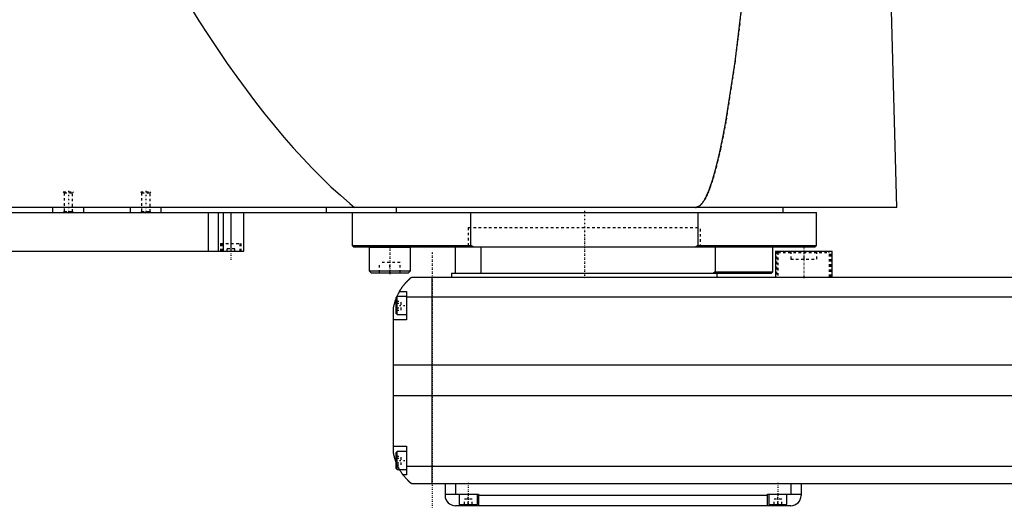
# Model space of a CAD drawing. Extents: x -1056 to 181, y -123 to 443.
# Tile 3 of 5: x -819 to -437, y -82 to 107. Entities that reach past the tile are written whole.
import ezdxf

# ---------------------------------------------------------------- set-up
doc = ezdxf.new("R2010")
doc.units = 0
doc.linetypes.add('CENTER', pattern=[1.5, 0.45, -0.5, 0.05, -0.5])
doc.linetypes.add('DASHED', pattern=[2, 1, -1])
for name, color, linetype in [('AM_0', 7, 'CONTINUOUS'), ('AM_3', 7, 'DASHED'), ('AM_7', 7, 'CENTER')]:
    doc.layers.add(name, color=color, linetype=linetype)

msp = doc.modelspace()

# ---------------------------------------------------------------- linework, layer by layer
at = {"layer": 'AM_0', "color": 7, "linetype": 'CONTINUOUS'}
for p, q in [((-478.96, 34.5), (-481.05, 115.63)), ((-478.96, 34.5), (-1055.5, 34.5)), ((-806, 32.5), (-806, 34.5)), ((-794, 32.5), (-794, 34.5)), ((-776, 32.5), (-776, 34.5)), ((-764, 32.5), (-764, 34.5)), ((-700, 32.5), (-700, 34.5)), ((-672.83, 32.5), (-672.83, 34.5)), ((-523, 32.5), (-523, 34.5)), ((-1050, 32.5), (-510, 32.5)), ((-745.84, 32.5), (-745.84, 17.5)), ((-742, 32.5), (-742, 17.5)), ((-740, 32.5), (-740, 17.5)), ((-737, 32.5), (-737, 17.5)), ((-732, 17.5), (-732, 32.5)), ((-690, 32.5), (-690, 19.7)), ((-644.02, 19.7), (-644.02, 32.5)), ((-555.98, 32.5), (-555.98, 19.7)), ((-510, 19.7), (-510, 32.5)), ((-690, 19.7), (-689.5, 19.2)), ((-690, 19.7), (-644.02, 19.7)), ((-689.5, 19.2), (-510.5, 19.2)), ((-683.37, 19.19), (-683.45, 19.1)), ((-683.45, 19.1), (-683.45, 10)), ((-683.45, 19.1), (-667.45, 19.1)), ((-667.45, 19.1), (-667.55, 19.2)), ((-667.45, 10), (-667.45, 19.1)), ((-650, 9), (-650, 19.2)), ((-642.99, 19.2), (-644.02, 19.7)), ((-640, 9), (-640, 19.2)), ((-555.98, 19.7), (-557.01, 19.2)), ((-555.98, 19.7), (-510, 19.7)), ((-549.28, 19.2), (-549.28, 9.5)), ((-527, 9.5), (-527, 19.2)), ((-510.5, 19.2), (-510, 19.7)), ((-1040, 17.5), (-732, 17.5)), ((-526, 17.5), (-526, 7.5)), ((-526, 17.5), (-504, 17.5)), ((-504, 7.5), (-504, 17.5)), ((-683.45, 10), (-682.65, 9.2)), ((-683.45, 10), (-667.45, 10)), ((-682.65, 9.2), (-668.25, 9.2)), ((-668.25, 9.2), (-667.45, 10)), ((-651.5, 9), (-651.5, 7.5)), ((-651.5, 9), (-527.5, 9)), ((-549.28, 9.5), (-550, 9)), ((-549.28, 9.5), (-527, 9.5)), ((-548.5, 7.5), (-548.5, 9)), ((-527.5, 9), (-527, 9.5)), ((-667, 7.5), (83, 7.5)), ((-659, -72.5), (-659, 7.5)), ((-669, 0), (-672.6, 0)), ((-672.6, -7), (-672.6, 0)), ((-671.65, 2), (-669, 2)), ((-669, 2), (-669, -9)), ((-672.6, 0), (-673, -0.4)), ((-673, -6.6), (-673, -0.4)), ((85, -0.2), (-669, -0.2)), ((-674, -60.5), (-674, -4.5)), ((-673, -6.6), (-672.6, -7)), ((-672.6, -7), (-669, -7)), ((-669, -9), (-674, -9)), ((90, -26.54), (-674, -26.54)), ((90, -38.4), (-674, -38.4)), ((-674, -58), (-669, -58)), ((-672.6, -60), (-673, -60.4)), ((-673, -66.6), (-673, -60.4)), ((-669, -60), (-672.6, -60)), ((-672.6, -67), (-672.6, -60)), ((-669, -58), (-669, -69)), ((-673, -66.6), (-672.6, -67)), ((-672.6, -67), (-669, -67)), ((85, -65.78), (-669, -65.78)), ((-669, -69), (-670.34, -69)), ((83, -72.5), (-667, -72.5)), ((-654, -72.5), (-654, -77)), ((-650, -72.5), (-650, -76.5)), ((-520, -72.5), (-520, -76.5)), ((-516, -72.5), (-516, -77)), ((-654, -76.5), (-641, -76.5)), ((-648.5, -76.5), (-648.5, -80.5)), ((-641.5, -80.5), (-641.5, -76.5)), ((-641, -76.5), (-641, -81)), ((-529, -77), (-641, -77)), ((-529, -76.5), (-516, -76.5)), ((-529, -81), (-529, -76.5)), ((-528.5, -76.5), (-528.5, -80.5)), ((-521.5, -80.5), (-521.5, -76.5)), ((-520, -81), (-650, -81)), ((-648.5, -80.5), (-641.5, -80.5)), ((-645, -81), (-645, -80.5)), ((-528.5, -80.5), (-521.5, -80.5)), ((-525, -81), (-525, -80.5))]:
    msp.add_line(p, q, dxfattribs=at)
for points in [[(-754.88, 115.63, 0), (-753.05, 112.65, 0), (-749.4, 106.81, 0), (-745.75, 101.13, 0), (-743.92, 98.36, 0), (-742.09, 95.63, 0), (-738.44, 90.29, 0), (-734.79, 85.12, 0), (-731.13, 80.11, 0), (-727.48, 75.27, 0), (-723.83, 70.6, 0), (-722, 68.32, 0), (-720.17, 66.09, 0), (-716.52, 61.75, 0), (-712.86, 57.57, 0), (-709.21, 53.57, 0), (-705.56, 49.73, 0), (-701.9, 46.05, 0), (-700.07, 44.28, 0), (-698.25, 42.54, 0), (-694.59, 39.2, 0), (-690.94, 36.03, 0), (-689.11, 34.5, 0)], [(-557, 34.5, 0), (-556.99, 34.5, 0), (-556.96, 34.5, 0), (-556.93, 34.5, 0), (-556.91, 34.5, 0), (-556.9, 34.5, 0), (-556.87, 34.5, 0), (-556.84, 34.51, 0), (-556.81, 34.51, 0), (-556.79, 34.51, 0), (-556.76, 34.51, 0), (-556.74, 34.52, 0), (-556.73, 34.52, 0), (-556.7, 34.52, 0), (-556.67, 34.53, 0), (-556.64, 34.53, 0), (-556.61, 34.54, 0), (-556.58, 34.54, 0), (-556.57, 34.54, 0), (-556.56, 34.55, 0), (-556.53, 34.55, 0), (-556.5, 34.56, 0), (-556.48, 34.56, 0), (-556.47, 34.57, 0), (-556.44, 34.57, 0), (-556.41, 34.58, 0), (-556.4, 34.59, 0), (-556.38, 34.59, 0), (-556.36, 34.6, 0), (-556.33, 34.61, 0), (-556.3, 34.62, 0), (-556.27, 34.63, 0), (-556.24, 34.64, 0), (-556.23, 34.64, 0), (-556.21, 34.65, 0), (-556.18, 34.66, 0), (-556.16, 34.67, 0), (-556.05, 34.71, 0), (-555.88, 34.8, 0), (-555.71, 34.89, 0), (-555.54, 35, 0), (-555.45, 35.07, 0), (-555.37, 35.13, 0), (-555.2, 35.27, 0), (-555.02, 35.42, 0), (-554.85, 35.59, 0), (-554.68, 35.77, 0), (-554.51, 35.97, 0), (-554.42, 36.07, 0), (-554.34, 36.18, 0), (-554.16, 36.4, 0), (-553.99, 36.64, 0), (-553.91, 36.76, 0), (-553.82, 36.89, 0), (-553.65, 37.16, 0), (-553.48, 37.44, 0), (-553.39, 37.58, 0), (-553.31, 37.73, 0), (-553.13, 38.04, 0), (-552.96, 38.36, 0), (-552.79, 38.69, 0), (-552.62, 39.04, 0), (-552.45, 39.41, 0), (-552.36, 39.59, 0), (-552.28, 39.78, 0), (-552.11, 40.17, 0), (-551.93, 40.58, 0), (-551.33, 42.11, 0), (-550.31, 45.12, 0), (-549.28, 48.64, 0), (-548.25, 52.66, 0), (-547.74, 54.85, 0), (-547.23, 57.17, 0), (-546.21, 62.19, 0), (-545.19, 67.7, 0), (-541.63, 90.92, 0), (-538.61, 115.63, 0)], [(-671.65, 2, 0), (-671.62, 2.05, 0), (-671.57, 2.14, 0), (-671.52, 2.23, 0), (-671.49, 2.27, 0), (-671.46, 2.32, 0), (-671.41, 2.41, 0), (-671.35, 2.5, 0), (-671.3, 2.59, 0), (-671.24, 2.68, 0), (-671.19, 2.76, 0), (-671.16, 2.81, 0), (-671.13, 2.85, 0), (-671.07, 2.94, 0), (-671.02, 3.03, 0), (-670.96, 3.11, 0), (-670.9, 3.2, 0), (-670.85, 3.28, 0), (-670.82, 3.33, 0), (-670.79, 3.37, 0), (-670.73, 3.45, 0), (-670.67, 3.53, 0), (-670.64, 3.58, 0), (-670.62, 3.62, 0), (-670.56, 3.7, 0), (-670.5, 3.78, 0), (-670.47, 3.82, 0), (-670.44, 3.86, 0), (-670.38, 3.94, 0), (-670.33, 4.01, 0), (-670.27, 4.09, 0), (-670.21, 4.17, 0), (-670.15, 4.24, 0), (-670.12, 4.28, 0), (-670.1, 4.32, 0), (-670.04, 4.39, 0), (-669.98, 4.46, 0), (-669.92, 4.54, 0), (-669.87, 4.61, 0), (-669.81, 4.68, 0), (-669.78, 4.71, 0), (-669.75, 4.75, 0), (-669.69, 4.82, 0), (-669.64, 4.89, 0), (-669.58, 4.95, 0), (-669.52, 5.02, 0), (-669.47, 5.08, 0), (-669.44, 5.12, 0), (-669.41, 5.15, 0), (-669.36, 5.21, 0), (-669.3, 5.28, 0), (-669.25, 5.34, 0), (-669.19, 5.4, 0), (-669.14, 5.46, 0), (-669.11, 5.49, 0), (-669.08, 5.52, 0), (-669.03, 5.58, 0), (-668.97, 5.64, 0), (-668.92, 5.7, 0), (-668.87, 5.75, 0), (-668.81, 5.81, 0), (-668.79, 5.84, 0), (-668.76, 5.87, 0), (-668.71, 5.92, 0), (-668.66, 5.98, 0), (-668.63, 6, 0), (-668.6, 6.03, 0), (-668.55, 6.08, 0), (-668.5, 6.13, 0), (-668.48, 6.16, 0), (-668.45, 6.18, 0), (-668.4, 6.23, 0), (-668.35, 6.28, 0), (-668.3, 6.33, 0), (-668.25, 6.38, 0), (-668.2, 6.43, 0), (-668.18, 6.45, 0), (-668.16, 6.47, 0), (-668.11, 6.52, 0), (-668.06, 6.56, 0), (-668.02, 6.61, 0), (-667.97, 6.65, 0), (-667.93, 6.69, 0), (-667.9, 6.71, 0), (-667.88, 6.73, 0), (-667.84, 6.77, 0), (-667.8, 6.81, 0), (-667.75, 6.85, 0), (-667.71, 6.88, 0), (-667.67, 6.92, 0), (-667.66, 6.94, 0), (-667.64, 6.95, 0), (-667.6, 6.99, 0), (-667.56, 7.02, 0), (-667.53, 7.05, 0), (-667.49, 7.08, 0), (-667.46, 7.11, 0), (-667.44, 7.13, 0), (-667.43, 7.14, 0), (-667.39, 7.17, 0), (-667.36, 7.19, 0), (-667.34, 7.22, 0), (-667.31, 7.24, 0), (-667.28, 7.27, 0), (-667.27, 7.28, 0), (-667.25, 7.29, 0), (-667.23, 7.31, 0), (-667.21, 7.33, 0), (-667.2, 7.34, 0), (-667.18, 7.35, 0), (-667.16, 7.36, 0), (-667.14, 7.38, 0), (-667.13, 7.39, 0), (-667.13, 7.4, 0), (-667.11, 7.41, 0), (-667.09, 7.42, 0), (-667.08, 7.44, 0), (-667.06, 7.45, 0), (-667.05, 7.46, 0), (-667.05, 7.46, 0), (-667.04, 7.47, 0), (-667.03, 7.47, 0), (-667.02, 7.48, 0), (-667.02, 7.49, 0), (-667.01, 7.49, 0), (-667.01, 7.49, 0), (-667.01, 7.5, 0), (-667, 7.5, 0), (-667, 7.5, 0), (-667, 7.5, 0), (-667, 7.5, 0)], [(-672.69, -0.09, 0), (-672.65, 0.01, 0), (-672.56, 0.21, 0), (-672.47, 0.4, 0), (-672.43, 0.49, 0), (-672.39, 0.58, 0), (-672.31, 0.76, 0), (-672.22, 0.92, 0), (-672.14, 1.08, 0), (-672.07, 1.23, 0), (-672, 1.36, 0), (-671.96, 1.43, 0), (-671.93, 1.49, 0), (-671.87, 1.6, 0), (-671.82, 1.7, 0), (-671.77, 1.79, 0), (-671.73, 1.86, 0), (-671.7, 1.91, 0), (-671.68, 1.94, 0), (-671.67, 1.96, 0), (-671.66, 1.98, 0), (-671.65, 2, 0), (-671.65, 2, 0)], [(-674, -4.5, 0), (-673.98, -4.39, 0), (-673.94, -4.18, 0), (-673.9, -3.97, 0), (-673.88, -3.87, 0), (-673.86, -3.77, 0), (-673.81, -3.56, 0), (-673.77, -3.36, 0), (-673.72, -3.15, 0), (-673.66, -2.95, 0), (-673.61, -2.74, 0), (-673.58, -2.64, 0), (-673.55, -2.54, 0), (-673.49, -2.33, 0), (-673.43, -2.13, 0), (-673.37, -1.92, 0), (-673.31, -1.72, 0), (-673.24, -1.52, 0), (-673.21, -1.43, 0), (-673.17, -1.33, 0), (-673.1, -1.14, 0), (-673.03, -0.95, 0), (-673, -0.86, 0)], [(-673, -64.14, 0), (-673.04, -64.04, 0), (-673.11, -63.84, 0), (-673.18, -63.64, 0), (-673.22, -63.54, 0), (-673.25, -63.44, 0), (-673.32, -63.24, 0), (-673.38, -63.03, 0), (-673.45, -62.82, 0), (-673.51, -62.61, 0), (-673.57, -62.41, 0), (-673.6, -62.3, 0), (-673.63, -62.2, 0), (-673.68, -61.99, 0), (-673.73, -61.78, 0), (-673.78, -61.57, 0), (-673.83, -61.37, 0), (-673.87, -61.17, 0), (-673.89, -61.07, 0), (-673.91, -60.97, 0), (-673.95, -60.78, 0), (-673.98, -60.59, 0), (-674, -60.5, 0)], [(-670.34, -69, 0), (-670.34, -69, 0), (-670.35, -68.98, 0), (-670.37, -68.96, 0), (-670.38, -68.94, 0), (-670.4, -68.92, 0), (-670.44, -68.86, 0), (-670.49, -68.79, 0), (-670.55, -68.71, 0), (-670.62, -68.61, 0), (-670.7, -68.5, 0), (-670.74, -68.44, 0), (-670.78, -68.38, 0), (-670.87, -68.25, 0), (-670.96, -68.11, 0), (-671.06, -67.96, 0), (-671.16, -67.8, 0), (-671.27, -67.64, 0), (-671.32, -67.55, 0), (-671.37, -67.47, 0), (-671.48, -67.29, 0), (-671.59, -67.1, 0), (-671.65, -67, 0)], [(-667, -72.5, 0), (-667, -72.5, 0), (-667.01, -72.49, 0), (-667.02, -72.49, 0), (-667.02, -72.48, 0), (-667.03, -72.48, 0), (-667.03, -72.48, 0), (-667.04, -72.47, 0), (-667.04, -72.46, 0), (-667.05, -72.46, 0), (-667.06, -72.45, 0), (-667.07, -72.44, 0), (-667.07, -72.44, 0), (-667.08, -72.43, 0), (-667.09, -72.43, 0), (-667.1, -72.42, 0), (-667.11, -72.41, 0), (-667.11, -72.41, 0), (-667.13, -72.39, 0), (-667.14, -72.38, 0), (-667.15, -72.38, 0), (-667.16, -72.37, 0), (-667.17, -72.36, 0), (-667.19, -72.34, 0), (-667.21, -72.33, 0), (-667.22, -72.31, 0), (-667.24, -72.3, 0), (-667.25, -72.29, 0), (-667.26, -72.28, 0), (-667.28, -72.26, 0), (-667.3, -72.25, 0), (-667.32, -72.23, 0), (-667.35, -72.21, 0), (-667.37, -72.19, 0), (-667.38, -72.18, 0), (-667.39, -72.17, 0), (-667.42, -72.15, 0), (-667.44, -72.13, 0), (-667.47, -72.1, 0), (-667.49, -72.08, 0), (-667.52, -72.06, 0), (-667.54, -72.04, 0), (-667.55, -72.03, 0), (-667.58, -72.01, 0), (-667.61, -71.98, 0), (-667.64, -71.95, 0), (-667.67, -71.93, 0), (-667.7, -71.9, 0), (-667.71, -71.89, 0), (-667.73, -71.87, 0), (-667.76, -71.84, 0), (-667.79, -71.81, 0), (-667.83, -71.78, 0), (-667.86, -71.75, 0), (-667.89, -71.72, 0), (-667.91, -71.7, 0), (-667.93, -71.69, 0), (-667.96, -71.65, 0), (-668, -71.62, 0), (-668.02, -71.6, 0), (-668.04, -71.59, 0), (-668.07, -71.55, 0), (-668.11, -71.52, 0), (-668.13, -71.5, 0), (-668.15, -71.48, 0), (-668.19, -71.44, 0), (-668.22, -71.41, 0), (-668.26, -71.37, 0), (-668.3, -71.33, 0), (-668.34, -71.29, 0), (-668.36, -71.27, 0), (-668.38, -71.25, 0), (-668.42, -71.21, 0), (-668.46, -71.17, 0), (-668.6, -71.03, 0), (-668.86, -70.77, 0), (-669.11, -70.49, 0), (-669.38, -70.19, 0), (-669.51, -70.03, 0), (-669.65, -69.87, 0), (-669.92, -69.54, 0), (-670.2, -69.18, 0), (-670.34, -69, 0)]]:
    msp.add_polyline3d(points, dxfattribs=at)
for centre, start, end in [((-650, -77), 180, 270), ((-520, -77), 270, 0)]:
    msp.add_arc(centre, 4, start, end, dxfattribs=at)
at = {"layer": 'AM_3', "color": 6, "linetype": 'DASHED'}
for p, q in [((-802, 40.5), (-801.62, 40.12)), ((-802, 40.5), (-798, 40.5)), ((-801.62, 40.12), (-801.62, 32.88)), ((-801.62, 40.12), (-798.38, 40.12)), ((-798.38, 40.12), (-798, 40.5)), ((-798.38, 32.88), (-798.38, 40.12)), ((-772, 40.5), (-771.62, 40.12)), ((-772, 40.5), (-768, 40.5)), ((-771.62, 40.12), (-771.62, 32.88)), ((-771.62, 40.12), (-768.38, 40.12)), ((-768.38, 40.12), (-768, 40.5)), ((-768.38, 32.88), (-768.38, 40.12)), ((-801.62, 32.88), (-802, 32.5)), ((-801.62, 32.88), (-798.38, 32.88)), ((-798, 32.5), (-798.38, 32.88)), ((-771.62, 32.88), (-772, 32.5)), ((-771.62, 32.88), (-768.38, 32.88)), ((-768, 32.5), (-768.38, 32.88)), ((-645, 26.7), (-645, 19.2)), ((-645, 26.7), (-645, 19.2)), ((-645, 26.7), (-555, 26.7)), ((-555, 19.2), (-555, 26.7)), ((-555, 19.2), (-555, 26.7)), ((-741, 20.5), (-741, 17.5)), ((-741, 20.5), (-733, 20.5)), ((-740.5, 20.5), (-740.5, 17.5)), ((-733.5, 17.5), (-733.5, 20.5)), ((-733, 17.5), (-733, 20.5)), ((-683.35, 19.2), (-683.37, 19.19)), ((-667.61, 19.1), (-667.45, 19.1)), ((-735.5, 18.5), (-738.5, 18.5)), ((-738.5, 17.5), (-738.5, 18.5)), ((-735.5, 17.5), (-735.5, 18.5)), ((-525.5, 17.5), (-525.5, 7.5)), ((-524.6, 17.5), (-525, 17.1)), ((-525, 17.1), (-525, 7.5)), ((-525, 17.1), (-505, 17.1)), ((-520, 17.5), (-520, 14.5)), ((-515, 17.5), (-515, 14.5)), ((-510, 17.5), (-510, 14.5)), ((-505, 17.1), (-505.4, 17.5)), ((-505, 7.5), (-505, 17.1)), ((-504.5, 7.5), (-504.5, 17.5)), ((-679.45, 9.2), (-679.45, 13.2)), ((-671.45, 13.2), (-679.45, 13.2)), ((-675.45, 9.2), (-675.45, 13.2)), ((-671.45, 9.2), (-671.45, 13.2)), ((-520, 14.5), (-510, 14.5)), ((-667.61, 10), (-667.45, 10)), ((-673, -1.77), (-671, -1.77)), ((-673, -2.63), (-671, -2.63)), ((-671, -5.23), (-671, -1.77)), ((-673, -4.37), (-671, -4.37)), ((-673, -5.23), (-671, -5.23)), ((-673, -61.77), (-671, -61.77)), ((-673, -62.63), (-671, -62.63)), ((-673, -64.37), (-671, -64.37)), ((-671, -65.23), (-671, -61.77)), ((-673, -65.23), (-671, -65.23)), ((-646.5, -80.5), (-646.5, -78.5)), ((-643.5, -78.5), (-646.5, -78.5)), ((-645, -80.5), (-645, -76.5)), ((-643.5, -80.5), (-643.5, -78.5)), ((-526.5, -80.5), (-526.5, -78.5)), ((-523.5, -78.5), (-526.5, -78.5)), ((-525, -80.5), (-525, -76.5)), ((-523.5, -80.5), (-523.5, -78.5))]:
    msp.add_line(p, q, dxfattribs=at)
for points in [[(-538.61, 115.63, 0), (-541.63, 90.92, 0), (-545.19, 67.7, 0), (-546.21, 62.19, 0), (-547.23, 57.17, 0), (-547.74, 54.85, 0), (-548.25, 52.66, 0), (-549.28, 48.64, 0), (-550.31, 45.12, 0), (-551.33, 42.11, 0), (-551.93, 40.58, 0), (-552.11, 40.17, 0), (-552.28, 39.78, 0), (-552.36, 39.59, 0), (-552.45, 39.41, 0), (-552.62, 39.04, 0), (-552.79, 38.69, 0), (-552.96, 38.36, 0), (-553.13, 38.04, 0), (-553.31, 37.73, 0), (-553.39, 37.58, 0), (-553.48, 37.44, 0), (-553.65, 37.16, 0), (-553.82, 36.89, 0), (-553.91, 36.76, 0), (-553.99, 36.64, 0), (-554.16, 36.4, 0), (-554.34, 36.18, 0), (-554.42, 36.07, 0), (-554.51, 35.97, 0), (-554.68, 35.77, 0), (-554.85, 35.59, 0), (-555.02, 35.42, 0), (-555.2, 35.27, 0), (-555.37, 35.13, 0), (-555.45, 35.07, 0), (-555.54, 35, 0), (-555.71, 34.89, 0), (-555.88, 34.8, 0), (-556.05, 34.71, 0), (-556.16, 34.67, 0), (-556.18, 34.66, 0), (-556.21, 34.65, 0), (-556.23, 34.64, 0), (-556.24, 34.64, 0), (-556.27, 34.63, 0), (-556.3, 34.62, 0), (-556.33, 34.61, 0), (-556.36, 34.6, 0), (-556.38, 34.59, 0), (-556.4, 34.59, 0), (-556.41, 34.58, 0), (-556.44, 34.57, 0), (-556.47, 34.57, 0), (-556.48, 34.56, 0), (-556.5, 34.56, 0), (-556.53, 34.55, 0), (-556.56, 34.55, 0), (-556.57, 34.54, 0), (-556.58, 34.54, 0), (-556.61, 34.54, 0), (-556.64, 34.53, 0), (-556.67, 34.53, 0), (-556.7, 34.52, 0), (-556.73, 34.52, 0), (-556.74, 34.52, 0), (-556.76, 34.51, 0), (-556.79, 34.51, 0), (-556.81, 34.51, 0), (-556.84, 34.51, 0), (-556.87, 34.5, 0), (-556.9, 34.5, 0), (-556.91, 34.5, 0), (-556.93, 34.5, 0), (-556.96, 34.5, 0), (-556.99, 34.5, 0), (-557, 34.5, 0)], [(-673, -0.86, 0), (-672.95, -0.72, 0), (-672.84, -0.46, 0), (-672.74, -0.21, 0), (-672.69, -0.09, 0)], [(-671.65, -67, 0), (-671.69, -66.93, 0), (-671.76, -66.8, 0), (-671.84, -66.66, 0), (-671.88, -66.59, 0), (-671.92, -66.51, 0), (-672, -66.37, 0), (-672.08, -66.22, 0), (-672.15, -66.06, 0), (-672.23, -65.91, 0), (-672.31, -65.75, 0), (-672.35, -65.67, 0), (-672.39, -65.59, 0), (-672.46, -65.42, 0), (-672.54, -65.26, 0), (-672.61, -65.09, 0), (-672.69, -64.92, 0), (-672.76, -64.75, 0), (-672.8, -64.66, 0), (-672.83, -64.57, 0), (-672.9, -64.4, 0), (-672.97, -64.23, 0), (-673, -64.14, 0)]]:
    msp.add_polyline3d(points, dxfattribs=at)
at = {"layer": 'AM_7', "color": 4, "linetype": 'CENTER'}
for p, q in [((-800, 40.9), (-800, 32.1)), ((-770, 40.9), (-770, 32.1)), ((-600, 33.16), (-600, 18.54)), ((-600, 27.07), (-600, 6.92)), ((-737, 20.8), (-737, 14.2)), ((-675.45, 19.7), (-675.45, 8.7)), ((-659, 17), (-659, -82)), ((-515, 19.05), (-515, 6.95)), ((-673.2, -3.5), (-668.8, -3.5)), ((-673.2, -63.5), (-668.8, -63.5)), ((-645, -72.1), (-645, -80.9)), ((-525, -72.1), (-525, -80.9))]:
    msp.add_line(p, q, dxfattribs=at)

doc.saveas('drawing.dxf')
